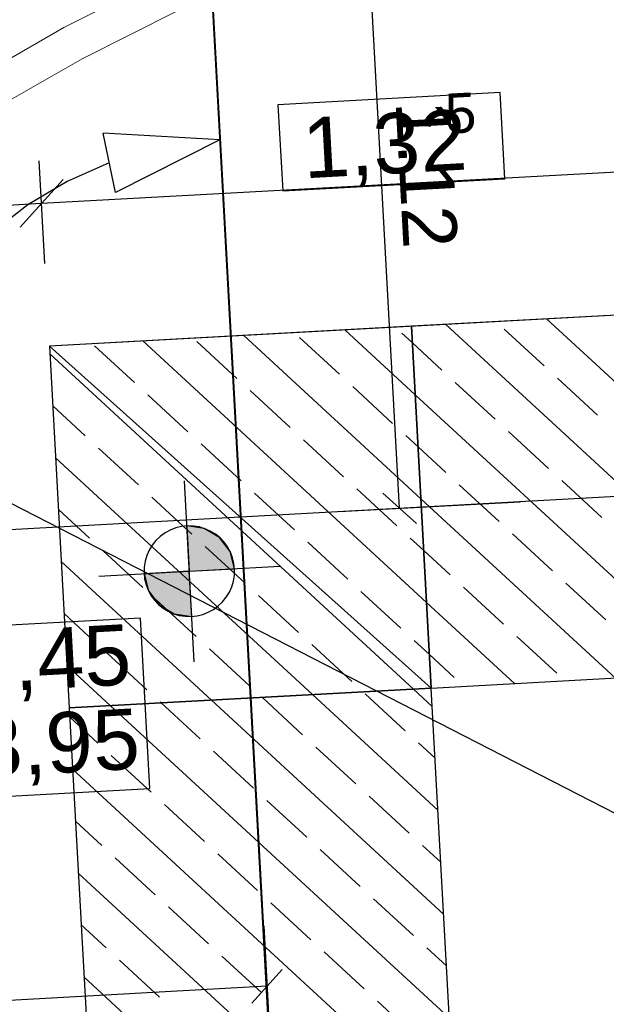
# Model space of a CAD drawing. Extents: x -779 to 790, y -208 to 633.
# Tile 124 of 232: x -327 to -308, y 381 to 413. Entities that reach past the tile are written whole.
import ezdxf
from ezdxf.lldxf.tags import DXFTag

# ---------------------------------------------------------------- set-up
doc = ezdxf.new("R2010")
doc.units = 0
doc.layers.get('0').update_dxf_attribs({"lineweight": 25})
for name, color, linetype, lineweight, true_color in [('01 Höhen im Gebäude - Basis', 7, 'Continuous', 25, 0x848484), ('01 Höhen im Gebäude - Basis-gefuellt', 7, 'Continuous', 35, 0xfefefe), ('01AFU Allgemein Bemaßung-A07F5V4RWF', 7, 'Continuous', 25, 0x848484), ('02 Raster Bemaßung', 7, 'Continuous', 25, 0x848484), ('02 Raster Gebäude-A07F5V4QWF', 7, 'Continuous', 25, 0x848484), ('10 Wege Bestand - 2D', 9, 'Continuous', 18, 0x808080), ('20 Fundament-A07F5V4OWF', 7, 'Continuous', 25, 0x848484), ('S_Mass', 150, 'Continuous', 25, 0x007fff), ('X_Mass', 150, 'Continuous', 25, 0x007fff)]:
    doc.layers.add(name, color=color, linetype=linetype, lineweight=lineweight, true_color=true_color)
doc.layers.add('02 Raster Gebäude-A07F5V53WF', color=7, linetype='Continuous', lineweight=13)
doc.styles.get("Standard").update_dxf_attribs({"font": 'arial.ttf'})
tags = doc.linetypes.add('Raster-A07F5V4TWF', pattern=[0.2, 0.1, -0.05, 0, -0.05]).pattern_tags.tags
tags[10:11] = [DXFTag(74, 4), DXFTag(75, 0), DXFTag(340, '0'), DXFTag(46, 1.0), DXFTag(50, 0.0), DXFTag(44, 0.0), DXFTag(45, 0.0)]
tags[8:9] = [DXFTag(74, 4), DXFTag(75, 0), DXFTag(340, '0'), DXFTag(46, 1.0), DXFTag(50, 0.0), DXFTag(44, 0.0), DXFTag(45, 0.0)]
tags[6:7] = [DXFTag(74, 4), DXFTag(75, 0), DXFTag(340, '0'), DXFTag(46, 1.0), DXFTag(50, 0.0), DXFTag(44, 0.0), DXFTag(45, 0.0)]
tags[4:5] = [DXFTag(74, 4), DXFTag(75, 0), DXFTag(340, '0'), DXFTag(46, 1.0), DXFTag(50, 0.0), DXFTag(44, 0.0), DXFTag(45, 0.0)]
tags = doc.linetypes.add('Raster-A07F5V57WF', pattern=[0.2, 0.1, -0.05, 0, -0.05]).pattern_tags.tags
tags[10:11] = [DXFTag(74, 4), DXFTag(75, 0), DXFTag(340, '0'), DXFTag(46, 1.0), DXFTag(50, 0.0), DXFTag(44, 0.0), DXFTag(45, 0.0)]
tags[8:9] = [DXFTag(74, 4), DXFTag(75, 0), DXFTag(340, '0'), DXFTag(46, 1.0), DXFTag(50, 0.0), DXFTag(44, 0.0), DXFTag(45, 0.0)]
tags[6:7] = [DXFTag(74, 4), DXFTag(75, 0), DXFTag(340, '0'), DXFTag(46, 1.0), DXFTag(50, 0.0), DXFTag(44, 0.0), DXFTag(45, 0.0)]
tags[4:5] = [DXFTag(74, 4), DXFTag(75, 0), DXFTag(340, '0'), DXFTag(46, 1.0), DXFTag(50, 0.0), DXFTag(44, 0.0), DXFTag(45, 0.0)]
tags = doc.linetypes.add('Wipeout_Contour-A07F5V4SWF', pattern=[1, 0, -1]).pattern_tags.tags
tags[6:7] = [DXFTag(74, 4), DXFTag(75, 0), DXFTag(340, '0'), DXFTag(46, 1.0), DXFTag(50, 0.0), DXFTag(44, 0.0), DXFTag(45, 0.0)]
tags[4:5] = [DXFTag(74, 4), DXFTag(75, 0), DXFTag(340, '0'), DXFTag(46, 1.0), DXFTag(50, 0.0), DXFTag(44, 0.0), DXFTag(45, 0.0)]

# ---------------------------------------------------------------- blocks, each defined once
blk = doc.blocks.new('Referenz-A07F5V4VWF', base_point=(-401.415, -176.34))
at = {"color": 0, "linetype": 'ByBlock', "lineweight": -2, "ltscale": 12.5}
for p, q in [((-299.864, 403.995), (-314.322, 403.204)), ((-314.322, 403.204), (-326.305, 402.548)), ((-313.666, 391.22), (-314.322, 403.204)), ((-314.322, 403.204), (-313.666, 391.22)), ((-326.305, 402.548), (-325.649, 390.564)), ((-313.666, 391.22), (-326.305, 402.548)), ((-326.305, 402.548), (-313.666, 391.22)), ((-313.666, 391.22), (-186.984, 398.152)), ((-313.666, 391.22), (-186.984, 398.152)), ((-321.178, 396.507), (-321.757, 396.59)), ((-321.757, 396.59), (-321.675, 395.092)), ((-320.674, 396.209), (-321.178, 396.507)), ((-320.323, 395.741), (-320.674, 396.209)), ((-320.177, 395.174), (-320.323, 395.741)), ((-321.675, 395.092), (-320.177, 395.174)), ((-321.675, 395.092), (-323.173, 395.01)), ((-323.173, 395.01), (-323.028, 394.443)), ((-321.593, 393.594), (-321.675, 395.092)), ((-323.028, 394.443), (-322.677, 393.975)), ((-322.677, 393.975), (-322.173, 393.677)), ((-322.173, 393.677), (-321.593, 393.594)), ((-325.649, 390.564), (-313.666, 391.22)), ((-313.666, 391.22), (-325.649, 390.564)), ((-299.512, 132.542), (-313.666, 391.22)), ((-299.949, 140.531), (-313.666, 391.22)), ((-325.649, 390.564), (-312.277, 146.17))]:
    blk.add_line(p, q, dxfattribs=at)
at = {"layer": '01 Höhen im Gebäude - Basis', "color": 0, "lineweight": -2}
for p, q in [((-321.512, 392.096), (-321.839, 398.088)), ((-322.122, 396.524), (-322.305, 396.454)), ((-321.931, 396.57), (-322.122, 396.524)), ((-321.736, 396.591), (-321.931, 396.57)), ((-321.54, 396.586), (-321.736, 396.591)), ((-321.346, 396.556), (-321.54, 396.586)), ((-321.158, 396.5), (-321.346, 396.556)), ((-320.979, 396.42), (-321.158, 396.5)), ((-322.636, 396.244), (-322.778, 396.109)), ((-322.478, 396.36), (-322.636, 396.244)), ((-322.305, 396.454), (-322.478, 396.36)), ((-320.811, 396.318), (-320.979, 396.42)), ((-320.658, 396.195), (-320.811, 396.318)), ((-320.523, 396.053), (-320.658, 396.195)), ((-322.902, 395.956), (-323.004, 395.789)), ((-322.778, 396.109), (-322.902, 395.956)), ((-320.408, 395.894), (-320.523, 396.053)), ((-320.314, 395.722), (-320.408, 395.894)), ((-323.084, 395.609), (-323.139, 395.421)), ((-323.004, 395.789), (-323.084, 395.609)), ((-320.243, 395.539), (-320.314, 395.722)), ((-320.197, 395.348), (-320.243, 395.539)), ((-324.671, 394.928), (-318.68, 395.256)), ((-323.17, 395.227), (-323.174, 395.031)), ((-323.139, 395.421), (-323.17, 395.227)), ((-320.176, 395.153), (-320.197, 395.348)), ((-323.174, 395.031), (-323.154, 394.836)), ((-320.212, 394.763), (-320.181, 394.956)), ((-320.181, 394.956), (-320.176, 395.153)), ((-323.154, 394.836), (-323.108, 394.645)), ((-323.108, 394.645), (-323.037, 394.462)), ((-320.347, 394.395), (-320.267, 394.574)), ((-320.267, 394.574), (-320.212, 394.763)), ((-323.037, 394.462), (-322.943, 394.29)), ((-322.943, 394.29), (-322.828, 394.131)), ((-320.573, 394.075), (-320.449, 394.228)), ((-320.449, 394.228), (-320.347, 394.395)), ((-322.828, 394.131), (-322.692, 393.989)), ((-322.692, 393.989), (-322.54, 393.866)), ((-322.54, 393.866), (-322.372, 393.763)), ((-320.873, 393.824), (-320.715, 393.94)), ((-320.715, 393.94), (-320.573, 394.075)), ((-322.372, 393.763), (-322.193, 393.684)), ((-322.193, 393.684), (-322.005, 393.628)), ((-322.005, 393.628), (-321.811, 393.598)), ((-321.811, 393.598), (-321.615, 393.593)), ((-321.615, 393.593), (-321.42, 393.614)), ((-321.42, 393.614), (-321.229, 393.66)), ((-321.229, 393.66), (-321.046, 393.73)), ((-321.046, 393.73), (-320.873, 393.824))]:
    blk.add_line(p, q, dxfattribs=at)
at = {"layer": '01 Höhen im Gebäude - Basis', "color": 0, "linetype": 'Wipeout_Contour-A07F5V4SWF', "lineweight": -2, "ltscale": 1.625}
for p, q in [((-323.291, 393.54), (-347.118, 392.236)), ((-322.982, 387.891), (-323.291, 393.54)), ((-346.808, 386.587), (-322.982, 387.891))]:
    blk.add_line(p, q, dxfattribs=at)
at = {"layer": '01 Höhen im Gebäude - Basis-gefuellt', "color": 0}
for points in [[(-321.736, 396.587), (-321.757, 396.587), (-321.757, 396.59)], [(-321.675, 395.092), (-321.736, 396.587), (-321.757, 396.587)], [(-321.122, 395.122), (-321.677, 395.122), (-321.736, 396.587)], [(-321.178, 396.507), (-321.703, 396.507), (-321.736, 396.587)], [(-321.122, 395.122), (-321.178, 396.507), (-321.703, 396.507)], [(-320.631, 395.149), (-321.123, 395.149), (-321.178, 396.507)], [(-320.674, 396.209), (-321.058, 396.209), (-321.178, 396.507)], [(-320.631, 395.149), (-320.674, 396.209), (-321.058, 396.209)], [(-320.3, 395.167), (-320.632, 395.167), (-320.674, 396.209)], [(-320.323, 395.741), (-320.506, 395.741), (-320.674, 396.209)], [(-320.3, 395.167), (-320.323, 395.741), (-320.506, 395.741)], [(-320.177, 395.174), (-320.3, 395.174), (-320.323, 395.741)], [(-320.631, 395.149), (-320.3, 395.167), (-320.632, 395.167)], [(-320.3, 395.167), (-320.177, 395.174), (-320.3, 395.174)], [(-323.051, 395.01), (-323.173, 395.01), (-323.051, 395.017)], [(-323.028, 394.443), (-323.051, 395.01), (-323.173, 395.01)], [(-322.719, 395.017), (-323.051, 395.017), (-322.72, 395.035)], [(-322.845, 394.443), (-323.028, 394.443), (-323.051, 395.017)], [(-322.677, 393.975), (-322.719, 395.017), (-323.051, 395.017)], [(-322.228, 395.035), (-322.72, 395.035), (-322.229, 395.062)], [(-322.293, 393.975), (-322.677, 393.975), (-322.72, 395.035)], [(-322.173, 393.677), (-322.228, 395.035), (-322.72, 395.035)], [(-321.674, 395.062), (-322.229, 395.062), (-321.675, 395.092)], [(-321.648, 393.677), (-322.173, 393.677), (-322.229, 395.062)], [(-321.615, 393.597), (-321.674, 395.062), (-322.229, 395.062)], [(-321.675, 395.092), (-321.122, 395.122), (-321.677, 395.122)], [(-321.594, 393.597), (-321.615, 393.597), (-321.675, 395.092)], [(-321.122, 395.122), (-320.631, 395.149), (-321.123, 395.149)], [(-322.677, 393.975), (-322.845, 394.443), (-323.028, 394.443)], [(-322.173, 393.677), (-322.293, 393.975), (-322.677, 393.975)], [(-321.615, 393.597), (-321.648, 393.677), (-322.173, 393.677)], [(-321.593, 393.594), (-321.594, 393.597), (-321.615, 393.597)]]:
    blk.add_solid(points, dxfattribs=at)
at = {"layer": '01AFU Allgemein Bemaßung-A07F5V4RWF', "color": 0, "linetype": 'Wipeout_Contour-A07F5V4SWF', "lineweight": -2, "ltscale": 1.625}
for p, q in [((-311.383, 410.94), (-318.739, 410.537)), ((-311.227, 408.087), (-311.383, 410.94)), ((-318.739, 410.537), (-318.583, 407.684)), ((-318.583, 407.684), (-311.227, 408.087))]:
    blk.add_line(p, q, dxfattribs=at)
at = {"layer": '01AFU Allgemein Bemaßung-A07F5V4RWF', "color": 0, "lineweight": -2}
for p, q in [((-326.455, 405.279), (-326.641, 408.68)), ((-326.564, 407.276), (-300.123, 408.723)), ((-325.856, 408.066), (-327.272, 406.486)), ((-327.687, 407.214), (-326.564, 407.276))]:
    blk.add_line(p, q, dxfattribs=at)
at = {"layer": '02 Raster Bemaßung', "color": 0, "lineweight": -2}
for p, q in [((-324.121, 407.634), (-324.527, 409.593)), ((-320.669, 409.371), (-324.527, 409.593)), ((-320.669, 409.371), (-324.121, 407.634)), ((-324.324, 408.613), (-325.713, 408.001)), ((-325.713, 408.001), (-327.017, 407.226)), ((-327.017, 407.226), (-328.219, 406.297))]:
    blk.add_line(p, q, dxfattribs=at)
at = {"layer": '02 Raster Gebäude-A07F5V4QWF', "color": 0, "linetype": 'Raster-A07F5V4TWF', "lineweight": -2, "ltscale": 187.5}
for p, q in [((-327.561, 535.335), (-302.344, 74.48)), ((-295.962, 398.199), (-362.863, 394.538))]:
    blk.add_line(p, q, dxfattribs=at)
at = {"layer": '20 Fundament-A07F5V4OWF', "color": 0, "lineweight": -2}
for p, q in [((-299.864, 403.995), (-326.305, 402.548)), ((-297.541, 392.102), (-309.845, 403.449)), ((-314.197, 400.932), (-316.53, 403.083)), ((-300.883, 391.92), (-313.187, 403.266)), ((-309.924, 401.889), (-311.247, 403.109)), ((-313.821, 394.055), (-323.215, 402.717)), ((-320.099, 401.476), (-321.422, 402.697)), ((-314.009, 397.493), (-319.872, 402.9)), ((-316.707, 401.614), (-318.031, 402.834)), ((-314.291, 402.651), (-314.639, 402.972)), ((-326.305, 402.548), (-325.649, 390.564)), ((-323.491, 401.339), (-324.814, 402.559)), ((-313.315, 401.751), (-314.291, 402.651)), ((-314.253, 391.188), (-326.291, 402.289)), ((-308.159, 400.261), (-309.483, 401.482)), ((-318.334, 399.849), (-319.658, 401.07)), ((-314.943, 399.987), (-316.266, 401.207)), ((-311.551, 400.124), (-312.874, 401.344)), ((-321.726, 399.712), (-323.05, 400.932)), ((-304.225, 391.737), (-314.197, 400.932)), ((-325.118, 399.574), (-326.197, 400.569)), ((-316.57, 398.222), (-317.893, 399.442)), ((-314.103, 399.213), (-314.501, 399.58)), ((-309.786, 398.497), (-311.11, 399.717)), ((-323.353, 397.947), (-324.677, 399.168)), ((-319.962, 398.085), (-321.285, 399.305)), ((-313.178, 398.359), (-314.103, 399.213)), ((-317.595, 391.005), (-326.103, 398.85)), ((-313.666, 391.22), (-186.984, 398.152)), ((-314.805, 396.595), (-316.129, 397.815)), ((-311.413, 396.732), (-312.737, 397.953)), ((-308.022, 396.87), (-309.345, 398.09)), ((-321.589, 396.32), (-322.912, 397.54)), ((-318.197, 396.457), (-319.52, 397.678)), ((-307.568, 391.554), (-314.009, 397.493)), ((-324.981, 396.183), (-326.009, 397.131)), ((-313.915, 395.774), (-314.364, 396.188)), ((-309.649, 395.105), (-310.972, 396.326)), ((-319.824, 394.693), (-321.148, 395.913)), ((-316.432, 394.83), (-317.756, 396.051)), ((-323.216, 394.555), (-324.539, 395.776)), ((-313.041, 394.968), (-313.915, 395.774)), ((-320.938, 390.822), (-325.915, 395.412)), ((-311.276, 393.341), (-312.599, 394.561)), ((-307.884, 393.478), (-309.208, 394.698)), ((-318.06, 393.066), (-319.383, 394.286)), ((-314.668, 393.203), (-315.991, 394.424)), ((-321.451, 392.928), (-322.775, 394.149)), ((-310.91, 391.371), (-313.821, 394.055)), ((-324.843, 392.791), (-325.821, 393.692)), ((-309.511, 391.713), (-310.835, 392.934)), ((-316.295, 391.439), (-317.618, 392.659)), ((-313.727, 392.335), (-314.227, 392.796)), ((-323.079, 391.164), (-324.402, 392.384)), ((-319.687, 391.301), (-321.01, 392.522)), ((-312.903, 391.576), (-313.727, 392.335)), ((-324.28, 390.639), (-325.727, 391.973)), ((-313.445, 387.178), (-317.595, 391.005)), ((-314.53, 389.811), (-315.854, 391.032)), ((-313.633, 390.616), (-314.253, 391.188)), ((-299.949, 140.531), (-313.666, 391.22)), ((-313.068, 380.301), (-324.28, 390.639)), ((-322.609, 390.731), (-322.637, 390.757)), ((-321.314, 389.537), (-322.609, 390.731)), ((-313.256, 383.739), (-320.938, 390.822)), ((-317.922, 389.674), (-319.246, 390.894)), ((-325.649, 390.564), (-311.257, 127.525)), ((-324.706, 389.399), (-325.632, 390.254)), ((-313.539, 388.897), (-314.089, 389.405)), ((-322.941, 387.772), (-324.265, 388.992)), ((-319.549, 387.909), (-320.873, 389.13)), ((-316.158, 388.047), (-317.481, 389.267)), ((-312.88, 376.862), (-325.538, 388.534)), ((-321.177, 386.145), (-322.5, 387.365)), ((-317.785, 386.282), (-319.108, 387.503)), ((-314.393, 386.42), (-315.716, 387.64)), ((-324.568, 386.007), (-325.444, 386.815)), ((-319.412, 384.518), (-320.735, 385.738)), ((-316.02, 384.655), (-317.344, 385.875)), ((-313.351, 385.458), (-313.952, 386.013)), ((-322.804, 384.38), (-324.127, 385.601)), ((-312.692, 373.423), (-325.35, 385.096)), ((-317.647, 382.89), (-318.971, 384.111)), ((-314.256, 383.028), (-315.579, 384.248)), ((-321.039, 382.753), (-322.363, 383.973)), ((-324.431, 382.616), (-325.256, 383.377)), ((-315.883, 381.263), (-317.206, 382.484)), ((-313.162, 382.02), (-313.814, 382.621)), ((-322.666, 380.988), (-323.99, 382.209)), ((-319.275, 381.126), (-320.598, 382.346)), ((-312.504, 369.985), (-325.162, 381.657)), ((-314.118, 379.636), (-315.442, 380.856))]:
    blk.add_line(p, q, dxfattribs=at)
at = {"layer": '01 Höhen im Gebäude - Basis', "color": 0, "linetype": 'ByBlock', "lineweight": -2, "ltscale": 0.21125, "char_height": 2.00026, "attachment_point": 1, "rotation": 3.132}
for s, insert in [('{\\fArial;OKF -0,30 = 44,45}', (-346.7, 392.087)), ('{\\fArial;UKF -0,80 = 43,95}', (-346.255, 389.307))]:
    blk.add_mtext(s, dxfattribs=dict(at, insert=insert))
at = {"layer": '01AFU Allgemein Bemaßung-A07F5V4RWF', "color": 0, "linetype": 'ByBlock', "lineweight": -2, "ltscale": 1.625, "attachment_point": 1, "rotation": 3.132}
for s, insert, char_height in [('{\\fArial;5}', (-313.241, 410.897), 1.32017), ('{\\fArial;1,32}', (-317.981, 410.097), 2.00026)]:
    blk.add_mtext(s, dxfattribs=dict(at, insert=insert, char_height=char_height))
blk = doc.blocks.new('Referenz-A07F5V59WF', base_point=(-759.499, -206.186))
at = {"layer": '02 Raster Gebäude-A07F5V53WF', "color": 0, "linetype": 'Raster-A07F5V57WF', "ltscale": 117.000008}
blk.add_line((-327.528, 535.313), (-290.824, -135.323), dxfattribs=at)
at = {"layer": '02 Raster Gebäude-A07F5V53WF', "color": 0, "linetype": 'Continuous', "ltscale": 117.000008}
blk.add_line((-295.933, 398.203), (-362.822, 394.542), dxfattribs=at)
at = {"layer": '10 Wege Bestand - 2D', "color": 0, "linetype": 'Continuous', "ltscale": 162.000017}
for p, q in [((-322.519, 414.764), (-325.826, 413.093)), ((-322.062, 413.651), (-325.217, 412.063)), ((-325.826, 413.093), (-329.038, 411.243)), ((-325.217, 412.063), (-328.284, 410.31))]:
    blk.add_line(p, q, dxfattribs=at)
blk = doc.blocks.new('Maß-A07F5VBXWF', base_point=(-317.933, 396.675))
at = {"color": 0, "linetype": 'ByBlock', "lineweight": -2, "ltscale": 0.25}
for p, q in [((-316.495, 420.042), (-315.378, 419.041)), ((-317.933, 419.432), (-311.942, 419.76)), ((-314.712, 397.175), (-315.936, 419.541)), ((-315.27, 397.676), (-314.153, 396.675)), ((-316.709, 397.066), (-310.718, 397.394))]:
    blk.add_line(p, q, dxfattribs=at)
at = {"color": 0, "linetype": 'ByBlock', "lineweight": -2, "ltscale": 0.25, "insert": (-313.05, 410.729), "char_height": 1.8, "attachment_point": 1, "rotation": 273.1327}
blk.add_mtext('{\\fArial;1.12}', dxfattribs=at)
blk = doc.blocks.new('Maß-A07F5VBZWF', base_point=(-352.054, 375.576))
at = {"color": 0, "linetype": 'ByBlock', "lineweight": -2, "ltscale": 0.25}
for p, q in [((-319.211, 383.343), (-318.883, 377.352)), ((-319.602, 380.788), (-318.601, 381.905)), ((-351.662, 381.567), (-351.334, 375.576)), ((-319.102, 381.346), (-351.553, 379.57)), ((-352.054, 379.012), (-351.052, 380.129))]:
    blk.add_line(p, q, dxfattribs=at)
at = {"color": 0, "linetype": 'ByBlock', "lineweight": -2, "ltscale": 0.25, "insert": (-337.707, 382.732), "char_height": 1.8, "attachment_point": 1, "rotation": 3.1327}
blk.add_mtext('{\\fArial;1.63}', dxfattribs=at)

msp = doc.modelspace()

# ---------------------------------------------------------------- linework, layer by layer
at = {"layer": 'X_Mass'}
msp.add_line((-298.686, 382.501), (-348.093, 407.863), dxfattribs=at)

# ---------------------------------------------------------------- block references
at = {"color": 8, "lineweight": 25, "ltscale": 1250, "true_color": 0x808080}
msp.add_blockref('Referenz-A07F5V59WF', (-759.499, -206.186), dxfattribs=at)
at = {"color": 8, "lineweight": 25, "ltscale": 12.5, "true_color": 0x808080}
msp.add_blockref('Referenz-A07F5V4VWF', (-401.415, -176.34), dxfattribs=at)
at = {"layer": 'S_Mass', "ltscale": 0.25}
for name, p in [('Maß-A07F5VBXWF', (-317.933, 396.675)), ('Maß-A07F5VBZWF', (-352.054, 375.576))]:
    msp.add_blockref(name, p, dxfattribs=at)

doc.saveas('drawing.dxf')
